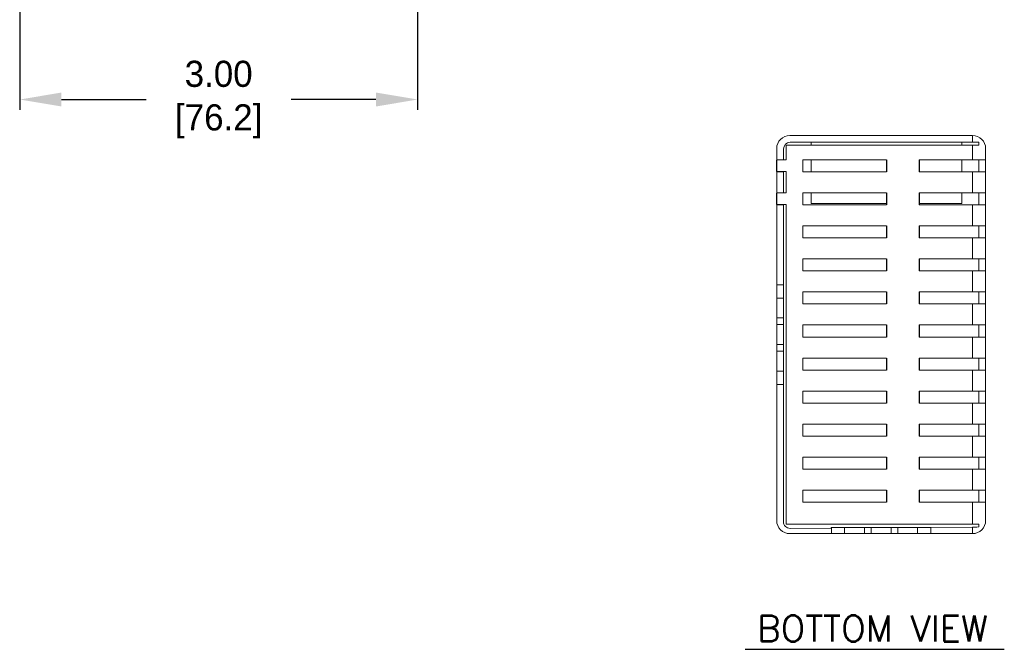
# Model space of a CAD drawing. Header units: inches. Extents: x 0 to 301, y 0 to 227.
# Tile 1 of 6: x 14 to 108, y 11 to 71. Entities that reach past the tile are written whole.
import ezdxf

# ---------------------------------------------------------------- set-up
doc = ezdxf.new("R2010")
doc.units = ezdxf.units.IN
doc.header["$MEASUREMENT"] = 0
doc.layers.add('Dimensions', color=140, linetype='Continuous')
doc.layers.add('Text', color=140, linetype='Continuous')
doc.dimstyles.new('ISO-25', dxfattribs={"dimtxt": 2.5, "dimasz": 2.5, "dimexe": 1.25, "dimexo": 0.625, "dimtad": 1, "dimtxsty": 'Standard', "dimcen": 2.5, "dimadec": 0, "dimazin": 0, "dimtfac": 1, "dimtmove": 0, "dimatfit": 3, "dimfxl": 1, "dimarcsym": 0})

# ---------------------------------------------------------------- blocks, each defined once
blk = doc.blocks.new('*D25')
at = {"layer": 'Defpoints', "color": 0}
for p in [(13.606, 101.079), (51.706, 95.916), (13.606, 63.602)]:
    blk.add_point(p, dxfattribs=at)
at = {"layer": 'Dimensions', "color": 0, "lineweight": -2}
for p, q in [((13.606, 100.079), (13.606, 62.602)), ((51.706, 94.916), (51.706, 62.602)), ((17.606, 63.602), (25.715, 63.602)), ((47.706, 63.602), (39.596, 63.602))]:
    blk.add_line(p, q, dxfattribs=at)
at = {"layer": 'Dimensions', "color": 0}
for points in [[(17.606, 64.269), (17.606, 62.935), (13.606, 63.602)], [(47.706, 64.269), (47.706, 62.935), (51.706, 63.602)]]:
    blk.add_solid(points, dxfattribs=at)
at = {"layer": 'Dimensions', "color": 0, "insert": (32.656, 63.602), "char_height": 2.5, "attachment_point": 5}
blk.add_mtext('3.00\\P[76.2]', dxfattribs=at)

msp = doc.modelspace()

# ---------------------------------------------------------------- linework, layer by layer
at = {"color": 7, "linetype": 'Continuous', "lineweight": 15}
for p, q in [((104.8288, 60.1572), (87.3288, 60.1572)), ((104.8288, 59.5072), (87.3638, 59.5072)), ((89.3699, 59.2407), (89.3699, 59.5072)), ((103.8, 59.2407), (103.8, 59.5072)), ((104.8288, 59.5072), (104.8288, 60.1572)), ((105.4288, 59.5072), (104.8288, 59.5072)), ((105.4288, 59.2407), (105.4288, 59.5072)), ((86.0788, 58.9072), (86.0788, 57.8396)), ((86.7288, 58.8722), (86.7288, 57.8396)), ((86.9929, 57.8197), (86.9929, 59.2407)), ((86.9929, 59.2407), (104.8288, 59.2407)), ((104.8288, 57.8422), (104.8288, 59.2407)), ((104.8288, 59.2407), (105.4288, 59.2407)), ((106.0788, 58.9072), (106.0788, 57.8422)), ((86.0679, 56.716), (86.0679, 57.8094)), ((86.0679, 57.8094), (86.0788, 57.8094)), ((86.7288, 57.8396), (86.0788, 57.8396)), ((86.0788, 57.8396), (86.0788, 56.6858)), ((86.0929, 56.7058), (86.0929, 57.8197)), ((86.0929, 57.8197), (86.9929, 57.8197)), ((86.7288, 57.8197), (86.7288, 57.8396)), ((88.5788, 57.8422), (96.586, 57.8422)), ((88.5788, 57.8422), (88.5788, 56.6884)), ((89.3699, 56.6884), (89.3699, 57.8422)), ((99.725, 57.8422), (104.8288, 57.8422)), ((103.8, 56.6884), (103.8, 57.8422)), ((106.0788, 57.8422), (104.8288, 57.8422)), ((105.4288, 56.6884), (105.4288, 57.8422)), ((106.0788, 56.6884), (106.0788, 57.8422)), ((86.0679, 56.716), (86.0788, 56.716)), ((86.0788, 56.6858), (86.7288, 56.6858)), ((86.0788, 56.6858), (86.0788, 54.6791)), ((86.0929, 56.7058), (86.9929, 56.7058)), ((86.7288, 56.6858), (86.7288, 56.7058)), ((86.7288, 56.6858), (86.7288, 54.6791)), ((86.9929, 54.6579), (86.9929, 56.7058)), ((88.5788, 56.6884), (96.586, 56.6884)), ((99.725, 56.6884), (104.8288, 56.6884)), ((104.8288, 54.6791), (104.8288, 56.6884)), ((104.8288, 56.6884), (106.0788, 56.6884)), ((106.0788, 56.6884), (106.0788, 54.6791)), ((86.7288, 54.6791), (86.0788, 54.6791)), ((86.0788, 54.6791), (86.0788, 53.5227)), ((86.7288, 54.6579), (86.7288, 54.6791)), ((88.5788, 54.6791), (96.586, 54.6791)), ((88.5788, 54.6791), (88.5788, 53.5253)), ((89.3699, 53.6572), (89.3699, 54.6791)), ((99.725, 54.6791), (104.8288, 54.6791)), ((103.8, 53.6572), (103.8, 54.6791)), ((106.0788, 54.6791), (104.8288, 54.6791)), ((105.4288, 53.5253), (105.4288, 54.6791)), ((106.0788, 53.5253), (106.0788, 54.6791)), ((86.0679, 53.5541), (86.0679, 54.6477)), ((86.0679, 54.6477), (86.0788, 54.6477)), ((86.0929, 53.544), (86.0929, 54.6579)), ((86.0929, 54.6579), (86.9929, 54.6579)), ((86.0679, 53.5541), (86.0788, 53.5541)), ((86.0788, 53.5227), (86.7288, 53.5227)), ((86.0788, 53.5227), (86.0788, 45.8697)), ((86.0929, 53.544), (86.9929, 53.544)), ((86.7288, 53.5227), (86.7288, 53.544)), ((86.7288, 53.5227), (86.7288, 45.8697)), ((86.9929, 22.9736), (86.9929, 53.544)), ((88.5788, 53.5253), (96.586, 53.5253)), ((96.586, 53.6572), (89.3699, 53.6572)), ((103.8, 53.6572), (99.725, 53.6572)), ((99.725, 53.5253), (104.8288, 53.5253)), ((104.8288, 51.516), (104.8288, 53.5253)), ((104.8288, 53.5253), (106.0788, 53.5253)), ((106.0788, 53.5253), (106.0788, 51.516)), ((88.5788, 51.516), (96.586, 51.516)), ((88.5788, 51.516), (88.5788, 50.3622)), ((99.725, 51.516), (104.8288, 51.516)), ((106.0788, 51.516), (104.8288, 51.516)), ((105.4288, 50.3622), (105.4288, 51.516)), ((106.0788, 50.3622), (106.0788, 51.516)), ((88.5788, 50.3622), (96.586, 50.3622)), ((99.725, 50.3622), (104.8288, 50.3622)), ((104.8288, 48.3529), (104.8288, 50.3622)), ((104.8288, 50.3622), (106.0788, 50.3622)), ((106.0788, 50.3622), (106.0788, 48.3529)), ((88.5788, 48.3529), (96.586, 48.3529)), ((88.5788, 48.3529), (88.5788, 47.1991)), ((99.725, 48.3529), (104.8288, 48.3529)), ((106.0788, 48.3529), (104.8288, 48.3529)), ((105.4288, 47.1991), (105.4288, 48.3529)), ((106.0788, 47.1991), (106.0788, 48.3529)), ((88.5788, 47.1991), (96.586, 47.1991)), ((99.725, 47.1991), (104.8288, 47.1991)), ((104.8288, 45.1898), (104.8288, 47.1991)), ((104.8288, 47.1991), (106.0788, 47.1991)), ((106.0788, 47.1991), (106.0788, 45.1898)), ((86.7288, 45.8697), (86.0788, 45.8697)), ((86.0788, 44.5997), (86.0788, 45.8697)), ((86.7288, 44.5997), (86.7288, 45.8697)), ((86.7288, 44.5997), (86.0788, 44.5997)), ((86.0788, 42.6947), (86.0788, 44.5997)), ((86.7288, 42.6947), (86.7288, 44.5997)), ((88.5788, 45.1898), (96.586, 45.1898)), ((88.5788, 45.1898), (88.5788, 44.036)), ((99.725, 45.1898), (104.8288, 45.1898)), ((106.0788, 45.1898), (104.8288, 45.1898)), ((105.4288, 44.036), (105.4288, 45.1898)), ((106.0788, 44.036), (106.0788, 45.1898)), ((88.5788, 44.036), (96.586, 44.036)), ((99.725, 44.036), (104.8288, 44.036)), ((104.8288, 42.0267), (104.8288, 44.036)), ((104.8288, 44.036), (106.0788, 44.036)), ((106.0788, 44.036), (106.0788, 42.0267)), ((86.7288, 42.6947), (86.0788, 42.6947)), ((86.0788, 42.0597), (86.0788, 42.6947)), ((86.7288, 42.0597), (86.7288, 42.6947)), ((86.7288, 42.0597), (86.0788, 42.0597)), ((86.0788, 40.1547), (86.0788, 42.0597)), ((86.7288, 40.1547), (86.7288, 42.0597)), ((88.5788, 42.0267), (96.586, 42.0267)), ((88.5788, 42.0267), (88.5788, 40.8729)), ((99.725, 42.0267), (104.8288, 42.0267)), ((106.0788, 42.0267), (104.8288, 42.0267)), ((105.4288, 40.8729), (105.4288, 42.0267)), ((106.0788, 40.8729), (106.0788, 42.0267)), ((88.5788, 40.8729), (96.586, 40.8729)), ((99.725, 40.8729), (104.8288, 40.8729)), ((104.8288, 38.8636), (104.8288, 40.8729)), ((104.8288, 40.8729), (106.0788, 40.8729)), ((106.0788, 40.8729), (106.0788, 38.8636)), ((86.7288, 40.1547), (86.0788, 40.1547)), ((86.0788, 39.5197), (86.0788, 40.1547)), ((86.7288, 39.5197), (86.7288, 40.1547)), ((86.7288, 39.5197), (86.0788, 39.5197)), ((86.0788, 37.6147), (86.0788, 39.5197)), ((86.7288, 37.6147), (86.7288, 39.5197)), ((88.5788, 38.8636), (96.586, 38.8636)), ((88.5788, 38.8636), (88.5788, 37.7098)), ((99.725, 38.8636), (104.8288, 38.8636)), ((106.0788, 38.8636), (104.8288, 38.8636)), ((105.4288, 37.7098), (105.4288, 38.8636)), ((106.0788, 37.7098), (106.0788, 38.8636)), ((88.5788, 37.7098), (96.586, 37.7098)), ((99.725, 37.7098), (104.8288, 37.7098)), ((104.8288, 35.7005), (104.8288, 37.7098)), ((104.8288, 37.7098), (106.0788, 37.7098)), ((106.0788, 37.7098), (106.0788, 35.7005)), ((86.7288, 37.6147), (86.0788, 37.6147)), ((86.0788, 36.3447), (86.0788, 37.6147)), ((86.7288, 36.3447), (86.7288, 37.6147)), ((86.7288, 36.3447), (86.0788, 36.3447)), ((86.0788, 36.3447), (86.0788, 23.3072)), ((86.7288, 36.3447), (86.7288, 23.1968)), ((88.5788, 35.7005), (96.586, 35.7005)), ((88.5788, 35.7005), (88.5788, 34.5467)), ((99.725, 35.7005), (104.8288, 35.7005)), ((106.0788, 35.7005), (104.8288, 35.7005)), ((105.4288, 34.5467), (105.4288, 35.7005)), ((106.0788, 34.5467), (106.0788, 35.7005)), ((88.5788, 34.5467), (96.586, 34.5467)), ((99.725, 34.5467), (104.8288, 34.5467)), ((104.8288, 32.5375), (104.8288, 34.5467)), ((104.8288, 34.5467), (106.0788, 34.5467)), ((106.0788, 34.5467), (106.0788, 32.5375)), ((88.5788, 32.5375), (96.586, 32.5375)), ((88.5788, 32.5375), (88.5788, 31.3836)), ((99.725, 32.5375), (104.8288, 32.5375)), ((106.0788, 32.5375), (104.8288, 32.5375)), ((105.4288, 31.3836), (105.4288, 32.5375)), ((106.0788, 31.3836), (106.0788, 32.5375)), ((88.5788, 31.3836), (96.586, 31.3836)), ((99.725, 31.3836), (104.8288, 31.3836)), ((104.8288, 29.3744), (104.8288, 31.3836)), ((104.8288, 31.3836), (106.0788, 31.3836)), ((106.0788, 31.3836), (106.0788, 29.3744)), ((88.5788, 29.3744), (96.586, 29.3744)), ((88.5788, 29.3744), (88.5788, 28.2205)), ((99.725, 29.3744), (104.8288, 29.3744)), ((106.0788, 29.3744), (104.8288, 29.3744)), ((105.4288, 28.2205), (105.4288, 29.3744)), ((106.0788, 28.2205), (106.0788, 29.3744)), ((88.5788, 28.2205), (96.586, 28.2205)), ((99.725, 28.2205), (104.8288, 28.2205)), ((104.8288, 26.2113), (104.8288, 28.2205)), ((104.8288, 28.2205), (106.0788, 28.2205)), ((106.0788, 28.2205), (106.0788, 26.2113)), ((88.5788, 26.2113), (96.586, 26.2113)), ((88.5788, 26.2113), (88.5788, 25.0574)), ((99.725, 26.2113), (104.8288, 26.2113)), ((106.0788, 26.2113), (104.8288, 26.2113)), ((105.4288, 25.0574), (105.4288, 26.2113)), ((106.0788, 25.0574), (106.0788, 26.2113)), ((88.5788, 25.0574), (96.586, 25.0574)), ((99.725, 25.0574), (104.8288, 25.0574)), ((104.8288, 22.9736), (104.8288, 25.0574)), ((104.8288, 25.0574), (106.0788, 25.0574)), ((106.0788, 25.0574), (106.0788, 23.3072)), ((104.8288, 22.9736), (86.9929, 22.9736)), ((91.3058, 22.6372), (91.3058, 22.5902)), ((91.3163, 22.6372), (91.3058, 22.6372)), ((91.3163, 22.6372), (91.3163, 22.0572)), ((92.5863, 22.6372), (91.3163, 22.6372)), ((92.5863, 22.6372), (92.5863, 22.0572)), ((94.4913, 22.6372), (92.5863, 22.6372)), ((94.4913, 22.6372), (94.4913, 22.0572)), ((95.1263, 22.6372), (94.4913, 22.6372)), ((95.1263, 22.6372), (95.1263, 22.0572)), ((97.0313, 22.6372), (95.1263, 22.6372)), ((97.0313, 22.6372), (97.0313, 22.0572)), ((97.6663, 22.6372), (97.0313, 22.6372)), ((97.6663, 22.6372), (97.6663, 22.0572)), ((99.5713, 22.6372), (97.6663, 22.6372)), ((97.8103, 22.6372), (104.8288, 22.6878)), ((99.5713, 22.6372), (99.5713, 22.0572)), ((100.8413, 22.6372), (99.5713, 22.6372)), ((100.8413, 22.6372), (100.8413, 22.0572)), ((105.4288, 22.9736), (104.8288, 22.9736)), ((104.8288, 22.0572), (104.8288, 22.6878)), ((105.4288, 22.6922), (105.4288, 22.9736)), ((91.3163, 22.0572), (87.3288, 22.0572)), ((87.3684, 22.5618), (91.3163, 22.5903)), ((92.5863, 22.0572), (91.3163, 22.0572)), ((94.4913, 22.0572), (92.5863, 22.0572)), ((95.1263, 22.0572), (94.4913, 22.0572)), ((97.0313, 22.0572), (95.1263, 22.0572)), ((97.6663, 22.0572), (97.0313, 22.0572)), ((99.5713, 22.0572), (97.6663, 22.0572)), ((100.8413, 22.0572), (99.5713, 22.0572)), ((104.8288, 22.0572), (100.8413, 22.0572))]:
    msp.add_line(p, q, dxfattribs=at)
for points in [[(96.586, 57.8422), (96.586, 56.6884)], [(99.725, 57.8422), (99.725, 56.6884)], [(96.586, 54.6791), (96.586, 53.5253)], [(99.725, 54.6791), (99.725, 53.5253)], [(96.586, 51.516), (96.586, 50.3622)], [(99.725, 51.516), (99.725, 50.3622)], [(96.586, 48.3529), (96.586, 47.1991)], [(99.725, 48.3529), (99.725, 47.1991)], [(96.586, 45.1898), (96.586, 44.036)], [(99.725, 45.1898), (99.725, 44.036)], [(96.586, 42.0267), (96.586, 40.8729)], [(99.725, 42.0267), (99.725, 40.8729)], [(96.586, 38.8636), (96.586, 37.7098)], [(99.725, 38.8636), (99.725, 37.7098)], [(96.586, 35.7005), (96.586, 34.5467)], [(99.725, 35.7005), (99.725, 34.5467)], [(96.586, 32.5375), (96.586, 31.3836)], [(99.725, 32.5375), (99.725, 31.3836)], [(96.586, 29.3744), (96.586, 28.2205)], [(99.725, 29.3744), (99.725, 28.2205)], [(96.586, 26.2113), (96.586, 25.0574)], [(99.725, 26.2113), (99.725, 25.0574)]]:
    msp.add_lwpolyline(points)
at = {"color": 7, "linetype": 'Continuous', "lineweight": 15, "flags": 128}
msp.add_lwpolyline([(104.8288, 22.6878), (105.0364, 22.6893), (105.2383, 22.6908), (105.4288, 22.6922)], dxfattribs=at)
at = {"color": 7, "linetype": 'Continuous', "lineweight": 15}
for centre, radius, start, end in [((87.3288, 58.9072), 1.25, 90, 180), ((87.3638, 58.8722), 0.635, 90, 180), ((104.8288, 58.9072), 1.25, 0, 90), ((87.3288, 23.3072), 1.25, 180, 270), ((87.3638, 23.1968), 0.635, 180, 270.413625), ((104.8288, 23.3072), 1.25, 270, 0)]:
    msp.add_arc(centre, radius, start, end, dxfattribs=at)
at = {"layer": 'Text'}
msp.add_lwpolyline([(83.0721, 10.987), (107.8699, 10.987)], dxfattribs=at)

# ---------------------------------------------------------------- texts
at = {"layer": 'Text', "insert": (95.2435, 12.978), "char_height": 2.5, "attachment_point": 5}
msp.add_mtext('{\\Fromans|c0;BOTTOM VIEW}', dxfattribs=at)

# ---------------------------------------------------------------- dimensions: what is measured, and where the dimension line sits
at = {"layer": 'Dimensions'}
dim = msp.add_linear_dim(base=(13.6056, 63.6021), p1=(51.7056, 95.9164), p2=(13.6056, 101.0788), text='3.00\\P[76.2]', dimstyle='ISO-25', override={"dimasz": 4, "dimexe": 1, "dimexo": 1, "dimgap": 1.524, "dimtad": 0, "dimtih": 1, "dimtoh": 1, "dimlfac": 2, "dimzin": 0, "dimdsep": 46, "dimpost": '\\X', "dimtofl": 0, "dimtzin": 0}, dxfattribs=at)
dim.commit()
dim.dimension.update_dxf_attribs({"geometry": '*D25', "text_midpoint": (32.6556, 63.6021), "dimtype": 160})

doc.saveas('drawing.dxf')
